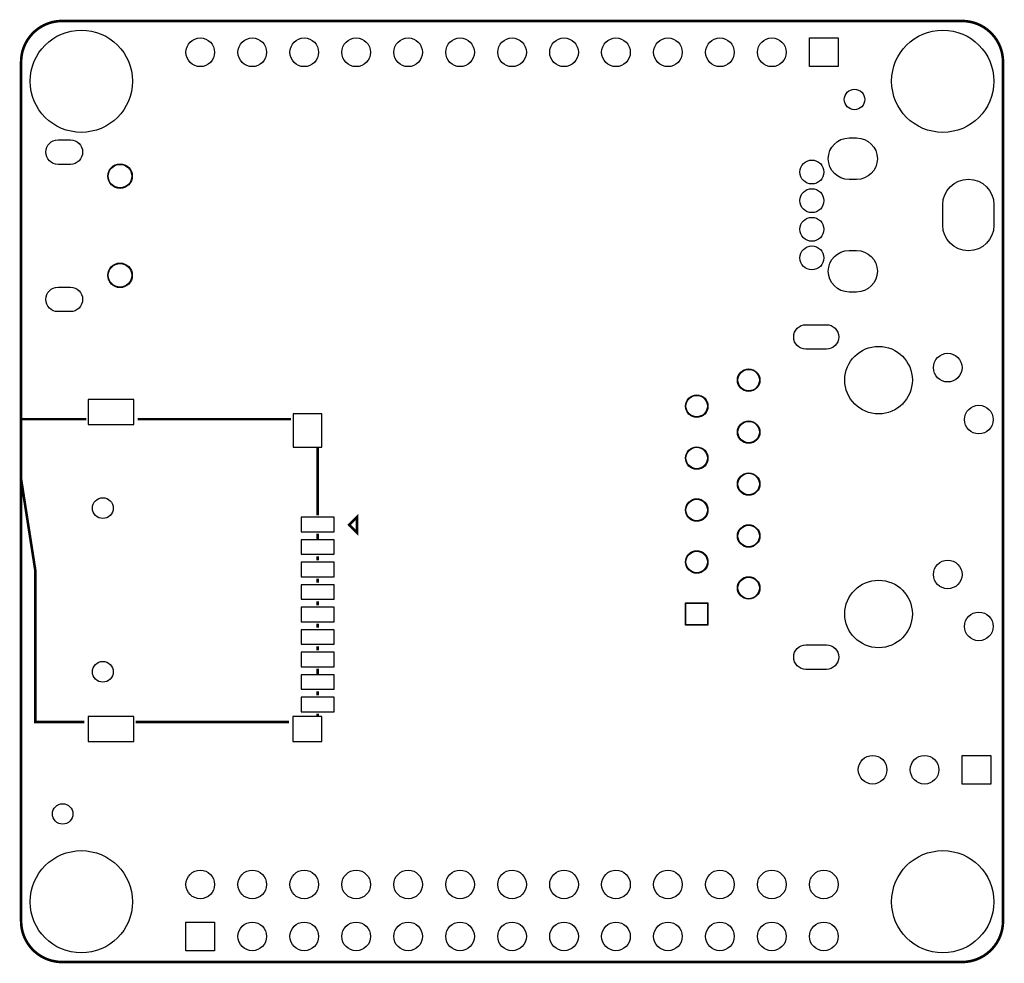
# Model space of a CAD drawing. Extents: x 16 to 143, y 14 to 67.
# Tile 10 of 10: x 95 to 143, y 17 to 63. Entities that reach past the tile are written whole.
import ezdxf

# ---------------------------------------------------------------- set-up
doc = ezdxf.new("R2010")
doc.units = 0
doc.header["$MEASUREMENT"] = 0
for name, color, linetype in [('BG_OUTLINE', 254, 'CONTINUOUS'), ('PG_SILKSCREEN_BOTTOM', 171, 'CONTINUOUS'), ('PIN_BOTTOM', 5, 'CONTINUOUS'), ('PIN_PASTEMASK_BOTTOM', 85, 'CONTINUOUS')]:
    doc.layers.add(name, color=color, linetype=linetype)

msp = doc.modelspace()

# ---------------------------------------------------------------- linework, layer by layer
at = {"layer": 'BG_OUTLINE', "const_width": 0.127}
msp.add_lwpolyline([(97.28386, 62.6872), (141.28377, 62.6872, -0.414214), (143.28377, 60.6872), (143.28377, 18.68729, -0.414214), (141.28377, 16.68729), (97.28386, 16.68729, -0.414214), (95.28386, 18.68729), (95.28386, 60.6872, -0.414214), (97.28386, 62.6872)], format="xyb", dxfattribs=at)
msp.add_lwpolyline([(97.28386, 62.6872), (141.28377, 62.6872, -0.414214), (143.28377, 60.6872), (143.28377, 18.68729, -0.414214), (141.28377, 16.68729), (97.28386, 16.68729, -0.414214), (95.28386, 18.68729), (95.28386, 60.6872, -0.414214), (97.28386, 62.6872)], format="xyb", dxfattribs=at)
at = {"layer": 'PG_SILKSCREEN_BOTTOM', "const_width": 0.127}
for points in [[(95.27848, 43.22239), (98.47888, 43.22239)], [(98.37977, 28.4244), (95.97947, 28.4244), (95.97947, 35.8234), (95.27848, 40.3243), (95.27848, 43.22239)], [(100.97829, 43.22239), (108.47888, 43.22239)], [(109.77939, 41.8229), (109.77939, 38.52339)], [(111.31858, 38.0586), (111.69958, 38.4396), (111.69958, 37.6776), (111.31858, 38.0586)], [(109.77939, 37.62431), (109.77939, 37.32451)], [(109.77939, 36.52441), (109.77939, 36.3238)], [(109.77939, 35.4221), (109.77939, 35.22401)], [(109.77939, 34.32231), (109.77939, 34.12411)], [(109.77939, 33.22241), (109.77939, 33.02429)], [(109.77939, 32.12259), (109.77939, 31.9245)], [(109.77939, 31.0228), (109.77939, 30.7231)], [(109.77939, 29.923), (109.77939, 29.72229)], [(109.77939, 28.82321), (109.77939, 28.7241)], [(108.37977, 28.4244), (100.87918, 28.4244)]]:
    msp.add_lwpolyline(points, dxfattribs=at)
at = {"layer": 'PIN_BOTTOM'}
for points in [[(135.22381, 61.85629), (135.22381, 60.45629), (133.82382, 60.45629), (133.82382, 61.85629)], [(98.56267, 42.96329), (100.79787, 42.96329), (100.79787, 44.18249), (98.56267, 44.18249)], [(108.58048, 41.861), (109.97748, 41.861), (109.97748, 43.4866), (108.58048, 43.4866)], [(108.96659, 37.71819), (110.59219, 37.71819), (110.59219, 38.42939), (108.96659, 38.42939)], [(108.96659, 36.61839), (110.59219, 36.61839), (110.59219, 37.32959), (108.96659, 37.32959)], [(108.96659, 35.5186), (110.59219, 35.5186), (110.59219, 36.2298), (108.96659, 36.2298)], [(108.96659, 34.4188), (110.59219, 34.4188), (110.59219, 35.13), (108.96659, 35.13)], [(128.86097, 33.15194), (127.76098, 33.15194), (127.76098, 34.25194), (128.86097, 34.25194)], [(108.96659, 33.31639), (110.59219, 33.31639), (110.59219, 34.02759), (108.96659, 34.02759)], [(108.96659, 32.2166), (110.59219, 32.2166), (110.59219, 32.9278), (108.96659, 32.9278)], [(108.96659, 31.1168), (110.59219, 31.1168), (110.59219, 31.828), (108.96659, 31.828)], [(108.96659, 30.01701), (110.59219, 30.01701), (110.59219, 30.72821), (108.96659, 30.72821)], [(108.96659, 28.91709), (110.59219, 28.91709), (110.59219, 29.62829), (108.96659, 29.62829)], [(98.56267, 27.46431), (100.79787, 27.46431), (100.79787, 28.68351), (98.56267, 28.68351)], [(108.56778, 27.46431), (109.99018, 27.46431), (109.99018, 28.68351), (108.56778, 28.68351)], [(142.68786, 26.7858), (142.68786, 25.3858), (141.28786, 25.3858), (141.28786, 26.7858)], [(103.34382, 17.23768), (103.34382, 18.63768), (104.74381, 18.63768), (104.74381, 17.23768)]]:
    msp.add_lwpolyline(points, close=True, dxfattribs=at)
for points in [[(97.69117, 55.67873), (97.09118, 55.67873, -1), (97.09118, 56.87873), (97.69117, 56.87873, -1)], [(136.12511, 54.9384), (135.75711, 54.9384, -1), (135.75711, 56.9704), (136.12511, 56.9704, -1)], [(142.84108, 53.70439), (142.84108, 52.70439, -1), (140.34109, 52.70439), (140.34109, 53.70439, -1)], [(136.12511, 49.43838), (135.75711, 49.43838, -1), (135.75711, 51.47038), (136.12511, 51.47038, -1)], [(97.69117, 48.47875), (97.09118, 48.47875, -1), (97.09118, 49.67874), (97.69117, 49.67874, -1)], [(133.65097, 47.84194), (134.65097, 47.84194, -1), (134.65097, 46.64194), (133.65097, 46.64194, -1)], [(133.65097, 32.19194), (134.65097, 32.19194, -1), (134.65097, 30.99194), (133.65097, 30.99194, -1)]]:
    msp.add_lwpolyline(points, format="xyb", close=True, dxfattribs=at)
for centre, radius in [((98.22836, 59.74271), 2.5), ((140.33927, 59.74271), 2.5), ((104.04382, 61.15629), 0.7), ((106.58382, 61.15629), 0.7), ((109.12382, 61.15629), 0.7), ((111.66382, 61.15629), 0.7), ((114.20382, 61.15629), 0.7), ((116.74382, 61.15629), 0.7), ((119.28382, 61.15629), 0.7), ((121.82382, 61.15629), 0.7), ((124.36382, 61.15629), 0.7), ((126.90382, 61.15629), 0.7), ((129.44382, 61.15629), 0.7), ((131.98382, 61.15629), 0.7), ((136.02546, 58.8518), 0.5), ((133.94111, 55.30438), 0.5842), ((100.12117, 55.10372), 0.6), ((133.94111, 53.90439), 0.5842), ((133.94111, 52.50439), 0.5842), ((133.94111, 51.10439), 0.5842), ((100.12117, 50.25375), 0.6), ((137.20098, 45.13194), 1.651), ((140.58098, 45.74195), 0.7), ((130.85098, 45.13194), 0.55), ((128.31098, 43.86194), 0.55), ((142.10097, 43.20195), 0.7), ((130.85098, 42.59194), 0.55), ((128.31098, 41.32194), 0.55), ((130.85098, 40.05194), 0.55), ((99.27898, 38.87389), 0.508), ((128.31098, 38.78194), 0.55), ((130.85098, 37.51194), 0.55), ((128.31098, 36.24194), 0.55), ((140.58098, 35.63193), 0.7), ((130.85098, 34.97194), 0.55), ((137.20098, 33.70194), 1.651), ((142.10097, 33.09193), 0.7), ((99.27898, 30.87289), 0.508), ((136.90786, 26.0858), 0.7), ((139.44786, 26.0858), 0.7), ((97.31586, 23.9268), 0.5), ((98.22836, 19.63179), 2.5), ((140.33927, 19.63179), 2.5), ((104.04382, 20.47768), 0.7), ((106.58382, 20.47768), 0.7), ((109.12382, 20.47768), 0.7), ((111.66382, 20.47768), 0.7), ((114.20382, 20.47768), 0.7), ((116.74382, 20.47768), 0.7), ((119.28382, 20.47768), 0.7), ((121.82382, 20.47768), 0.7), ((124.36382, 20.47768), 0.7), ((126.90382, 20.47768), 0.7), ((129.44382, 20.47768), 0.7), ((131.98382, 20.47768), 0.7), ((134.52382, 20.47768), 0.7), ((106.58382, 17.93768), 0.7), ((109.12382, 17.93768), 0.7), ((111.66382, 17.93768), 0.7), ((114.20382, 17.93768), 0.7), ((116.74382, 17.93768), 0.7), ((119.28382, 17.93768), 0.7), ((121.82382, 17.93768), 0.7), ((124.36382, 17.93768), 0.7), ((126.90382, 17.93768), 0.7), ((129.44382, 17.93768), 0.7), ((131.98382, 17.93768), 0.7), ((134.52382, 17.93768), 0.7)]:
    msp.add_circle(centre, radius, dxfattribs=at)
at = {"layer": 'PIN_PASTEMASK_BOTTOM'}
for points in [[(97.69117, 55.67873), (97.09118, 55.67873, -1), (97.09118, 56.87873), (97.69117, 56.87873, -1)], [(97.69117, 48.47875), (97.09118, 48.47875, -1), (97.09118, 49.67874), (97.69117, 49.67874, -1)]]:
    msp.add_lwpolyline(points, format="xyb", close=True, dxfattribs=at)
for points in [[(98.56267, 42.96329), (100.79787, 42.96329), (100.79787, 44.18249), (98.56267, 44.18249)], [(108.58048, 41.861), (109.97748, 41.861), (109.97748, 43.4866), (108.58048, 43.4866)], [(108.96659, 37.71819), (110.59219, 37.71819), (110.59219, 38.42939), (108.96659, 38.42939)], [(108.96659, 36.61839), (110.59219, 36.61839), (110.59219, 37.32959), (108.96659, 37.32959)], [(108.96659, 35.5186), (110.59219, 35.5186), (110.59219, 36.2298), (108.96659, 36.2298)], [(108.96659, 34.4188), (110.59219, 34.4188), (110.59219, 35.13), (108.96659, 35.13)], [(128.83598, 33.17693), (127.78597, 33.17693), (127.78597, 34.22694), (128.83598, 34.22694)], [(108.96659, 33.31639), (110.59219, 33.31639), (110.59219, 34.02759), (108.96659, 34.02759)], [(108.96659, 32.2166), (110.59219, 32.2166), (110.59219, 32.9278), (108.96659, 32.9278)], [(108.96659, 31.1168), (110.59219, 31.1168), (110.59219, 31.828), (108.96659, 31.828)], [(108.96659, 30.01701), (110.59219, 30.01701), (110.59219, 30.72821), (108.96659, 30.72821)], [(108.96659, 28.91709), (110.59219, 28.91709), (110.59219, 29.62829), (108.96659, 29.62829)], [(98.56267, 27.46431), (100.79787, 27.46431), (100.79787, 28.68351), (98.56267, 28.68351)], [(108.56778, 27.46431), (109.99018, 27.46431), (109.99018, 28.68351), (108.56778, 28.68351)]]:
    msp.add_lwpolyline(points, close=True, dxfattribs=at)
for centre, radius in [((100.12117, 55.10372), 0.575), ((100.12117, 50.25375), 0.575), ((137.20098, 45.13194), 1.651), ((130.85098, 45.13194), 0.52501), ((128.31098, 43.86194), 0.52501), ((130.85098, 42.59194), 0.52501), ((128.31098, 41.32194), 0.52501), ((130.85098, 40.05194), 0.52501), ((128.31098, 38.78194), 0.52501), ((130.85098, 37.51194), 0.52501), ((128.31098, 36.24194), 0.52501), ((130.85098, 34.97194), 0.52501), ((137.20098, 33.70194), 1.651)]:
    msp.add_circle(centre, radius, dxfattribs=at)

doc.saveas('drawing.dxf')
